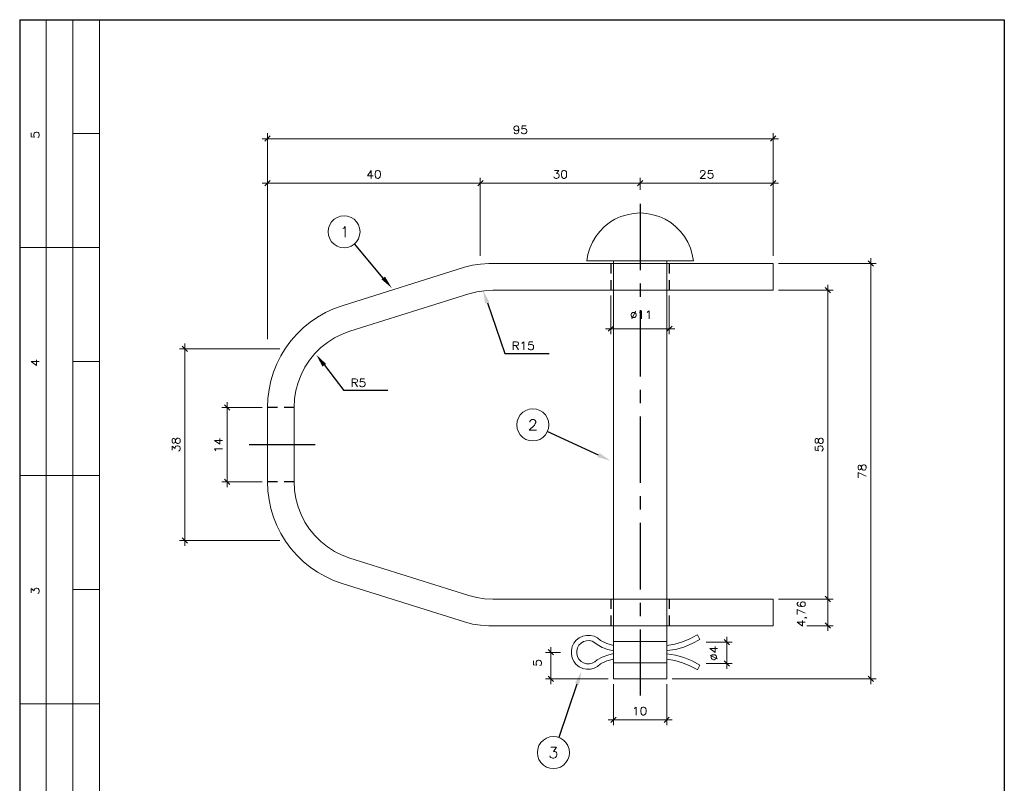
# Model space of a CAD drawing. Header units: millimetres. Extents: x 8 to 202, y 3 to 294.
# Tile 7 of 7: x 8 to 202, y 143 to 294. Entities that reach past the tile are written whole.
import ezdxf

# ---------------------------------------------------------------- set-up
doc = ezdxf.new("R2010")
doc.units = ezdxf.units.MM
doc.layers.add('DGE_CONTORNOS', color=7, linetype='Continuous', lineweight=0)
doc.layers.add('DGE_RELLENO', color=7, linetype='Continuous', lineweight=0)

msp = doc.modelspace()

# ---------------------------------------------------------------- hatches: boundary and pattern name
at = {"layer": 'DGE_RELLENO', "true_color": 0x000000}
for points in [[(79.883, 243.2757), (79.2057, 242.7254), (81.2377, 240.9897)], [(99.6527, 237.9417), (100.457, 238.238), (99.187, 240.5663)], [(67.564, 225.538), (68.2837, 226.046), (66.3363, 227.8663)], [(122.174, 208.4777), (121.8353, 207.6733), (124.3753, 206.9537)], [(117.348, 163.0964), (118.1523, 162.8), (118.618, 165.4247)]]:
    msp.add_hatch(color=7, dxfattribs=at).paths.add_polyline_path(points, flags=0)

# ---------------------------------------------------------------- linework, layer by layer
at = {"layer": 'DGE_CONTORNOS', "lineweight": 25}
for points in [[(7.874, 293.9063), (7.874, 3.2456)], [(7.874, 293.9063), (201.9723, 293.9063)], [(201.9723, 293.9063), (201.9723, 3.2456)]]:
    msp.add_lwpolyline(points, dxfattribs=at)
at = {"layer": 'DGE_CONTORNOS', "lineweight": 5}
for points in [[(13.081, 293.9063), (13.081, 24.2006)], [(18.3303, 293.9063), (18.3303, 22.6343)], [(23.5797, 293.9063), (23.5797, 22.6343)], [(106.2567, 272.4434), (106.2143, 272.2317), (106.045, 272.0624), (105.8333, 272.02), (105.7487, 272.02), (105.537, 272.0624), (105.3677, 272.2317), (105.283, 272.4434), (105.283, 272.528), (105.3677, 272.7397), (105.537, 272.909), (105.7487, 272.9937), (105.8333, 272.9937), (106.045, 272.909), (106.2143, 272.7397), (106.2567, 272.4434), (106.2567, 272.0624), (106.2143, 271.7237), (106.045, 271.4697), (105.8333, 271.385), (105.664, 271.385), (105.4523, 271.4697), (105.3677, 271.639)], [(107.696, 272.9937), (106.934, 272.9937), (106.8493, 272.3163), (106.934, 272.401), (107.188, 272.4434), (107.3997, 272.4434), (107.6113, 272.401), (107.7807, 272.2317), (107.823, 272.02), (107.823, 271.8507), (107.7807, 271.639), (107.6113, 271.4697), (107.3997, 271.385), (107.188, 271.385), (106.934, 271.4697), (106.8493, 271.5544), (106.807, 271.7237)], [(23.5797, 271.4697), (18.3303, 271.4697)], [(55.6683, 270.4537), (157.48, 270.4537)], [(57.2347, 271.004), (56.2187, 269.9457)], [(56.7267, 262.7067), (56.7267, 271.512)], [(155.8713, 269.9457), (156.9297, 271.004)], [(156.4217, 262.7067), (156.4217, 271.512)], [(77.1737, 264.1884), (76.454, 263.13), (77.5547, 263.13)], [(77.1737, 264.1884), (77.1737, 262.622)], [(78.4013, 264.1884), (78.1473, 264.1037), (78.0203, 263.892), (77.9357, 263.511), (77.9357, 263.2993), (78.0203, 262.9184), (78.1473, 262.7067), (78.4013, 262.622), (78.5283, 262.622), (78.74, 262.7067), (78.9093, 262.9184), (78.994, 263.2993), (78.994, 263.511), (78.9093, 263.892), (78.74, 264.1037), (78.5283, 264.1884), (78.4013, 264.1884)], [(113.3263, 264.1884), (114.1307, 264.1884), (113.7073, 263.5957), (113.919, 263.5957), (114.046, 263.511), (114.1307, 263.4264), (114.2153, 263.2147), (114.2153, 263.0877), (114.1307, 262.8337), (114.0037, 262.7067), (113.7497, 262.622), (113.538, 262.622), (113.3263, 262.7067), (113.2417, 262.7913), (113.157, 262.9184)], [(115.1043, 264.1884), (114.8927, 264.1037), (114.7233, 263.892), (114.681, 263.511), (114.681, 263.2993), (114.7233, 262.9184), (114.8927, 262.7067), (115.1043, 262.622), (115.2737, 262.622), (115.4853, 262.7067), (115.6547, 262.9184), (115.697, 263.2993), (115.697, 263.511), (115.6547, 263.892), (115.4853, 264.1037), (115.2737, 264.1884), (115.1043, 264.1884)], [(142.113, 263.8073), (142.113, 263.892), (142.1553, 264.0614), (142.24, 264.1037), (142.4093, 264.1884), (142.7057, 264.1884), (142.8327, 264.1037), (142.9173, 264.0614), (143.002, 263.892), (143.002, 263.765), (142.9173, 263.5957), (142.7903, 263.384), (142.0283, 262.622), (143.0867, 262.622)], [(144.4413, 264.1884), (143.6793, 264.1884), (143.5947, 263.511), (143.6793, 263.5957), (143.891, 263.6804), (144.1027, 263.6804), (144.3567, 263.5957), (144.4837, 263.4264), (144.5683, 263.2147), (144.5683, 263.0877), (144.4837, 262.8337), (144.3567, 262.7067), (144.1027, 262.622), (143.891, 262.622), (143.6793, 262.7067), (143.5947, 262.7913), (143.51, 262.9184)], [(57.2347, 262.1987), (56.2187, 261.1403)], [(56.7267, 230.9567), (56.7267, 262.7067)], [(99.2293, 262.1987), (98.171, 261.1403)], [(98.171, 261.1403), (99.2293, 262.1987)], [(98.679, 247.382), (98.679, 262.7067)], [(98.679, 247.382), (98.679, 262.7067)], [(129.667, 261.1403), (130.7253, 262.1987)], [(130.7253, 262.1987), (129.667, 261.1403)], [(130.175, 260.336), (130.175, 262.7067)], [(130.175, 260.336), (130.175, 262.7067)], [(155.8713, 261.1403), (156.9297, 262.1987)], [(156.4217, 247.382), (156.4217, 262.7067)], [(99.7373, 261.6907), (55.6683, 261.6907)], [(97.663, 261.6907), (131.2333, 261.6907)], [(129.1167, 261.6907), (157.48, 261.6907)], [(74.9723, 252.081), (74.8877, 252.8007), (74.676, 253.478), (74.295, 254.0707), (73.787, 254.5787), (73.1943, 254.9174), (72.517, 255.1714), (71.8397, 255.256), (71.12, 255.1714), (70.4427, 254.9174), (69.85, 254.5787), (69.342, 254.0707), (69.0033, 253.478), (68.7493, 252.8007), (68.6647, 252.081), (68.7493, 251.4037), (69.0033, 250.7264), (69.342, 250.1337), (69.85, 249.6257), (70.4427, 249.2447), (71.12, 249.033), (71.8397, 248.9483), (72.517, 249.033), (73.1943, 249.2447), (73.787, 249.6257), (74.295, 250.1337), (74.676, 250.7264), (74.8877, 251.4037), (74.9723, 252.081)], [(7.874, 248.9907), (23.5797, 248.9907)], [(175.641, 246.874), (175.641, 162.927)], [(157.48, 245.8157), (176.6993, 245.8157)], [(176.1913, 245.3077), (175.133, 246.366)], [(167.7247, 240.0583), (166.6663, 241.1167)], [(167.1743, 241.6247), (167.1743, 178.675)], [(124.4177, 239.508), (124.4177, 231.9304)], [(135.9323, 239.508), (135.9323, 231.9304)], [(157.48, 240.5663), (168.2327, 240.5663)], [(128.778, 236.206), (128.651, 236.1637), (128.4817, 235.9944), (128.4393, 235.7827), (128.4393, 235.6134), (128.4817, 235.4017), (128.651, 235.2323), (128.778, 235.19), (129.032, 235.19), (129.159, 235.2323), (129.3283, 235.4017), (129.413, 235.6134), (129.413, 235.7827), (129.3283, 235.9944), (129.159, 236.1637), (129.032, 236.206), (128.778, 236.206)], [(129.2437, 236.46), (128.5663, 234.936)], [(130.048, 236.206), (130.2173, 236.2907), (130.429, 236.5024), (130.429, 234.936)], [(131.572, 236.206), (131.699, 236.2907), (131.953, 236.5024), (131.953, 234.936)], [(123.3593, 232.9887), (136.9907, 232.9887)], [(124.9257, 233.4967), (123.8673, 232.4807)], [(135.4243, 232.4807), (136.4827, 233.4967)], [(59.1397, 229.0517), (39.37, 229.0517)], [(40.9363, 228.5014), (39.9203, 229.5597)], [(40.4283, 190.1897), (40.4283, 230.0677)], [(23.5797, 226.5117), (18.3303, 226.5117)], [(55.6683, 217.4947), (47.7097, 217.4947)], [(49.3183, 216.9444), (48.26, 218.0027)], [(48.768, 201.7467), (48.768, 218.5107)], [(112.1833, 214.0233), (112.0987, 214.743), (111.8447, 215.4204), (111.506, 216.013), (110.998, 216.521), (110.4053, 216.8597), (109.728, 217.1137), (109.0083, 217.1983), (108.331, 217.1137), (107.6537, 216.8597), (107.061, 216.521), (106.553, 216.013), (106.172, 215.4204), (105.9603, 214.743), (105.8757, 214.0233), (105.9603, 213.346), (106.172, 212.6687), (106.553, 212.076), (107.061, 211.568), (107.6537, 211.187), (108.331, 210.9754), (109.0083, 210.8907), (109.728, 210.9754), (110.4053, 211.187), (110.998, 211.568), (111.506, 212.076), (111.8447, 212.6687), (112.0987, 213.346), (112.1833, 214.0233)], [(37.9307, 210.7214), (37.973, 210.5097), (38.1423, 210.425), (38.2693, 210.425), (38.4387, 210.5097), (38.5233, 210.679), (38.5657, 210.9754), (38.6503, 211.187), (38.8197, 211.3563), (38.9467, 211.3987), (39.2007, 211.3987), (39.3277, 211.3563), (39.4123, 211.2717), (39.497, 211.06), (39.497, 210.7214), (39.4123, 210.5097), (39.3277, 210.425), (39.2007, 210.3827), (38.9467, 210.3827), (38.8197, 210.425), (38.6503, 210.5944), (38.5657, 210.806), (38.5233, 211.1024), (38.4387, 211.2717), (38.2693, 211.3563), (38.1423, 211.3563), (37.973, 211.2717), (37.9307, 211.06), (37.9307, 210.7214)], [(37.9307, 209.028), (37.9307, 209.8323), (38.5233, 209.409), (38.5233, 209.6207), (38.5657, 209.7477), (38.6503, 209.8323), (38.9043, 209.917), (39.0313, 209.917), (39.243, 209.8323), (39.4123, 209.7054), (39.497, 209.4514), (39.497, 209.2397), (39.4123, 209.028), (39.3277, 208.9434), (39.2007, 208.8587)], [(46.2703, 210.9754), (47.3287, 210.2134), (47.3287, 211.3563)], [(46.2703, 210.9754), (47.8367, 210.9754)], [(164.6767, 210.7214), (164.7613, 210.5097), (164.8883, 210.425), (165.0577, 210.425), (165.1847, 210.5097), (165.2693, 210.679), (165.354, 210.9754), (165.4387, 211.187), (165.5657, 211.3563), (165.735, 211.3987), (165.9467, 211.3987), (166.116, 211.3563), (166.1583, 211.2717), (166.243, 211.06), (166.243, 210.7214), (166.1583, 210.5097), (166.116, 210.425), (165.9467, 210.3827), (165.735, 210.3827), (165.5657, 210.425), (165.4387, 210.5944), (165.354, 210.806), (165.2693, 211.1024), (165.1847, 211.2717), (165.0577, 211.3563), (164.8883, 211.3563), (164.7613, 211.2717), (164.6767, 211.06), (164.6767, 210.7214)], [(164.6767, 209.7477), (164.6767, 209.028), (165.354, 208.9434), (165.2693, 209.028), (165.1847, 209.2397), (165.1847, 209.4514), (165.2693, 209.7054), (165.4387, 209.8323), (165.6503, 209.917), (165.8197, 209.917), (166.0313, 209.8323), (166.1583, 209.7054), (166.243, 209.4514), (166.243, 209.2397), (166.1583, 209.028), (166.116, 208.9434), (165.9467, 208.8587)], [(46.5667, 208.9434), (46.482, 209.0704), (46.2703, 209.3243), (47.8367, 209.3243)], [(173.1433, 205.5144), (173.228, 205.2604), (173.355, 205.1757), (173.5243, 205.1757), (173.6513, 205.2604), (173.736, 205.4297), (173.8207, 205.726), (173.9053, 205.9377), (174.0323, 206.107), (174.2017, 206.1493), (174.4133, 206.1493), (174.5827, 206.107), (174.625, 206.0224), (174.7097, 205.8107), (174.7097, 205.5144), (174.625, 205.2604), (174.5827, 205.1757), (174.4133, 205.1334), (174.2017, 205.1334), (174.0323, 205.1757), (173.9053, 205.345), (173.8207, 205.5567), (173.736, 205.853), (173.6513, 206.0224), (173.5243, 206.107), (173.355, 206.107), (173.228, 206.0224), (173.1433, 205.8107), (173.1433, 205.5144)], [(7.874, 204.0327), (23.5797, 204.0327)], [(174.7097, 203.9057), (173.1433, 204.6677), (173.1433, 203.6094)], [(55.6683, 202.805), (47.7097, 202.805)], [(48.26, 203.313), (49.3183, 202.2547)], [(59.1397, 191.248), (39.37, 191.248)], [(39.9203, 191.756), (40.9363, 190.74)], [(23.5797, 181.5537), (18.3303, 181.5537)], [(167.1743, 180.7493), (167.1743, 173.4257)], [(157.48, 179.691), (168.2327, 179.691)], [(161.417, 179.0984), (161.2477, 179.0137), (161.163, 178.802), (161.163, 178.6327), (161.2477, 178.421), (161.4593, 178.294), (161.8403, 178.2094), (162.2213, 178.2094), (162.5177, 178.294), (162.687, 178.421), (162.7293, 178.6327), (162.7293, 178.7174), (162.687, 178.9714), (162.5177, 179.0984), (162.306, 179.183), (162.2213, 179.183), (162.0097, 179.0984), (161.8403, 178.9714), (161.7557, 178.7174), (161.7557, 178.6327), (161.8403, 178.421), (162.0097, 178.294), (162.2213, 178.2094)], [(163.068, 179.691), (168.2327, 179.691)], [(166.6663, 180.2414), (167.7247, 179.183)], [(167.7247, 179.183), (166.6663, 180.2414)], [(162.7293, 176.9394), (161.163, 177.659), (161.163, 176.643)], [(161.163, 175.119), (162.2213, 174.357), (162.2213, 175.5)], [(161.163, 175.119), (162.7293, 175.119)], [(162.687, 176.0927), (162.6023, 176.008), (162.687, 175.9657), (162.7293, 176.008), (162.687, 176.0927), (162.814, 176.0927), (162.9833, 176.008), (163.068, 175.9657)], [(166.6663, 174.992), (167.7247, 173.9337)], [(163.068, 174.4417), (168.2327, 174.4417)], [(143.1713, 171.2244), (148.336, 171.2244)], [(147.828, 170.674), (146.7697, 171.7324)], [(147.2777, 172.2404), (147.2777, 165.975)], [(114.4693, 169.1924), (111.506, 169.1924)], [(113.0723, 168.6844), (112.0563, 169.7427)], [(112.5643, 162.927), (112.5643, 170.2507)], [(143.891, 169.9544), (144.9493, 169.1924), (144.9493, 170.3354)], [(143.891, 169.9544), (145.4573, 169.9544)], [(109.1353, 167.499), (109.1353, 166.737), (109.8127, 166.6947), (109.7703, 166.737), (109.6857, 166.991), (109.6857, 167.2027), (109.7703, 167.4144), (109.8973, 167.5837), (110.109, 167.6684), (110.2783, 167.6684), (110.49, 167.5837), (110.6593, 167.4144), (110.744, 167.2027), (110.744, 166.991), (110.6593, 166.737), (110.5747, 166.6947), (110.4053, 166.61)], [(143.1713, 166.991), (148.336, 166.991)], [(143.9757, 168.5997), (145.4573, 167.9224)], [(144.1873, 168.134), (144.272, 168.007), (144.399, 167.8377), (144.653, 167.753), (144.78, 167.753), (144.9917, 167.8377), (145.161, 168.007), (145.2457, 168.134), (145.2457, 168.3457), (145.161, 168.515), (144.9917, 168.6844), (144.78, 168.7267), (144.653, 168.7267), (144.399, 168.6844), (144.272, 168.515), (144.1873, 168.3457), (144.1873, 168.134)], [(146.7697, 167.5414), (147.828, 166.483)], [(123.8673, 163.9854), (111.506, 163.9854)], [(112.0563, 164.4934), (113.0723, 163.435)], [(136.4827, 163.9854), (176.6993, 163.9854)], [(175.133, 164.4934), (176.1913, 163.435)], [(124.9257, 162.927), (124.9257, 154.8414)], [(135.4243, 162.927), (135.4243, 154.8414)], [(7.874, 159.0747), (23.5797, 159.0747)], [(129.032, 158.101), (129.159, 158.1857), (129.413, 158.3974), (129.413, 156.831)], [(130.7253, 158.3974), (130.5137, 158.355), (130.3867, 158.101), (130.302, 157.72), (130.302, 157.5084), (130.3867, 157.1274), (130.5137, 156.9157), (130.7253, 156.831), (130.8947, 156.831), (131.1063, 156.9157), (131.2757, 157.1274), (131.3603, 157.5084), (131.3603, 157.72), (131.2757, 158.101), (131.1063, 158.355), (130.8947, 158.3974), (130.7253, 158.3974)], [(123.8673, 155.8997), (136.4827, 155.8997)], [(125.476, 156.4077), (124.4177, 155.3494)], [(134.9163, 155.3494), (135.9323, 156.4077)], [(116.2473, 149.4227), (116.1627, 150.1424), (115.9087, 150.8197), (115.5277, 151.4124), (115.062, 151.878), (114.4693, 152.259), (113.792, 152.513), (113.0723, 152.5977), (112.395, 152.513), (111.7177, 152.259), (111.125, 151.878), (110.617, 151.4124), (110.236, 150.8197), (110.0243, 150.1424), (109.9397, 149.4227), (110.0243, 148.7454), (110.236, 148.068), (110.617, 147.4754), (111.125, 146.9674), (111.7177, 146.5864), (112.395, 146.3747), (113.0723, 146.29), (113.792, 146.3747), (114.4693, 146.5864), (115.062, 146.9674), (115.5277, 147.4754), (115.9087, 148.068), (116.1627, 148.7454), (116.2473, 149.4227)]]:
    msp.add_lwpolyline(points, dxfattribs=at)
at = {"layer": 'DGE_CONTORNOS', "lineweight": 13}
for points in [[(10.16, 271.5967), (10.16, 270.8347), (10.8373, 270.75), (10.7527, 270.8347), (10.668, 271.0887), (10.668, 271.3003), (10.7527, 271.512), (10.8797, 271.6813), (11.1337, 271.766), (11.2607, 271.766), (11.5147, 271.6813), (11.6417, 271.512), (11.7263, 271.3003), (11.7263, 271.0887), (11.6417, 270.8347), (11.557, 270.75), (11.43, 270.7077)], [(119.6763, 246.366), (140.6737, 246.366), (140.462, 247.636), (140.081, 248.8637), (139.573, 250.049), (138.938, 251.1497), (138.1337, 252.1657), (137.2447, 253.097), (136.2287, 253.9014), (135.128, 254.5787), (133.9427, 255.0867), (132.715, 255.4677), (131.4873, 255.7217), (130.175, 255.8063), (128.905, 255.7217), (127.635, 255.4677), (126.4073, 255.0867), (125.222, 254.5787), (124.1213, 253.9014), (123.1053, 253.097), (122.2163, 252.1657), (121.4543, 251.1497), (120.777, 250.049), (120.269, 248.8637), (119.888, 247.636), (119.6763, 246.366)], [(71.5857, 252.7583), (71.755, 252.843), (72.0513, 253.1394), (72.0513, 251.065)], [(95.5887, 245.096), (71.4163, 237.5184)], [(100.33, 245.8157), (98.7213, 245.731), (97.155, 245.5194), (95.5887, 245.096)], [(100.33, 245.8157), (156.4217, 245.8157)], [(124.9257, 246.366), (124.9257, 163.9854)], [(135.4243, 246.366), (135.4243, 163.9854)], [(156.4217, 245.8157), (156.4217, 240.5663)], [(96.393, 239.8467), (72.9827, 232.4807)], [(101.1343, 240.5663), (99.5257, 240.4817), (97.9593, 240.27), (96.393, 239.8467)], [(156.4217, 240.5663), (101.1343, 240.5663)], [(71.4163, 237.5184), (69.7653, 236.8833), (68.1567, 236.1637), (66.5903, 235.2747), (65.151, 234.301), (63.754, 233.158), (62.484, 231.9304), (61.341, 230.618), (60.2827, 229.1787), (59.3513, 227.6547), (58.547, 226.0884), (57.912, 224.4374), (57.404, 222.744), (57.023, 221.0083), (56.8113, 219.2304), (56.7267, 217.4947)], [(72.9827, 232.4807), (71.4163, 231.9304), (69.9347, 231.1684), (68.5377, 230.2794), (67.2677, 229.2634), (66.0823, 228.078), (65.024, 226.808), (64.0927, 225.411), (63.3307, 223.9294), (62.738, 222.363), (62.3147, 220.7967), (62.0607, 219.1457), (61.976, 217.4947)], [(105.156, 228.84), (105.156, 230.4063), (105.8333, 230.4063), (106.045, 230.364), (106.1297, 230.2794), (106.172, 230.11), (106.172, 229.983), (106.1297, 229.8137), (106.045, 229.729), (105.8333, 229.6867), (105.156, 229.6867)], [(105.664, 229.6867), (106.172, 228.84)], [(106.8493, 230.11), (107.0187, 230.1947), (107.2303, 230.4063), (107.2303, 228.84)], [(109.0507, 230.4063), (108.2887, 230.4063), (108.204, 229.729), (108.2887, 229.8137), (108.5003, 229.8983), (108.7543, 229.8983), (108.966, 229.8137), (109.1353, 229.6867), (109.1777, 229.4327), (109.1777, 229.3057), (109.1353, 229.094), (108.966, 228.9247), (108.7543, 228.84), (108.5003, 228.84), (108.2887, 228.9247), (108.204, 229.0094), (108.1193, 229.1364)], [(10.16, 226.5117), (11.2183, 225.7497), (11.2183, 226.8504)], [(10.16, 226.5117), (11.7263, 226.5117)], [(73.406, 221.5587), (73.406, 223.125), (74.0833, 223.125), (74.295, 223.0403), (74.3797, 222.9557), (74.4643, 222.8287), (74.4643, 222.6594), (74.3797, 222.5323), (74.295, 222.4477), (74.0833, 222.363), (73.406, 222.363)], [(73.9563, 222.363), (74.4643, 221.5587)], [(75.819, 223.125), (75.057, 223.125), (74.9723, 222.4477), (75.057, 222.5323), (75.2687, 222.5747), (75.5227, 222.5747), (75.7343, 222.5323), (75.9037, 222.363), (75.946, 222.1514), (75.946, 221.982), (75.9037, 221.7704), (75.7343, 221.601), (75.5227, 221.5587), (75.2687, 221.5587), (75.057, 221.601), (74.9723, 221.6857), (74.93, 221.855)], [(56.7267, 217.4947), (56.7267, 202.805)], [(61.976, 217.4947), (61.976, 202.805)], [(108.4157, 214.5737), (108.4157, 214.7007), (108.5427, 214.87), (108.6273, 214.997), (108.839, 215.0817), (109.22, 215.0817), (109.4317, 214.997), (109.5163, 214.87), (109.6433, 214.7007), (109.6433, 214.489), (109.5163, 214.2774), (109.347, 213.981), (108.331, 213.0073), (109.728, 213.0073)], [(56.7267, 202.805), (56.8113, 201.027), (57.023, 199.2913), (57.404, 197.5557), (57.912, 195.8624), (58.547, 194.2114), (59.3513, 192.6027), (60.2827, 191.121), (61.341, 189.6817), (62.484, 188.3694), (63.754, 187.0993), (65.151, 185.9987), (66.5903, 184.9827), (68.1567, 184.136), (69.7653, 183.374), (71.4163, 182.7813)], [(61.976, 202.805), (62.0607, 201.154), (62.3147, 199.503), (62.738, 197.8944), (63.3307, 196.3704), (64.0927, 194.8887), (65.024, 193.4917), (66.0823, 192.2217), (67.2677, 191.0364), (68.5377, 190.0204), (69.9347, 189.089), (71.4163, 188.3694), (72.9827, 187.7767)], [(72.9827, 187.7767), (96.393, 180.4107)], [(71.4163, 182.7813), (95.5887, 175.2037)], [(10.16, 180.961), (10.16, 181.7653), (10.7527, 181.2997), (10.7527, 181.5537), (10.8373, 181.6807), (10.8797, 181.7653), (11.1337, 181.85), (11.2607, 181.85), (11.5147, 181.7653), (11.6417, 181.596), (11.7263, 181.3844), (11.7263, 181.1727), (11.6417, 180.961), (11.557, 180.8764), (11.43, 180.7917)], [(96.393, 180.4107), (97.9593, 180.0297), (99.5257, 179.7757), (101.1343, 179.691)], [(101.1343, 179.691), (156.4217, 179.691)], [(156.4217, 179.691), (156.4217, 174.4417)], [(95.5887, 175.2037), (97.155, 174.7804), (98.7213, 174.5264), (100.33, 174.4417)], [(156.4217, 174.4417), (100.33, 174.4417)], [(122.3857, 171.5207), (121.793, 172.0287), (121.1157, 172.3674), (120.396, 172.5367), (119.634, 172.5367), (118.872, 172.4097), (118.1947, 172.071), (117.602, 171.6054), (117.1363, 171.0127), (116.7977, 170.3354), (116.6283, 169.5734), (116.6283, 168.8537), (116.7977, 168.0917), (117.1363, 167.4144), (117.602, 166.8217), (118.1947, 166.356), (118.872, 166.0174), (119.634, 165.8904), (120.396, 165.8904), (121.1157, 166.0597), (121.793, 166.3984), (122.3857, 166.9064)], [(121.7083, 170.7164), (121.285, 171.0974), (120.7347, 171.3937), (120.1843, 171.5207), (119.5917, 171.4784), (118.999, 171.309), (118.5333, 171.0127), (118.11, 170.5894), (117.8137, 170.0814), (117.6867, 169.4887), (117.6867, 168.9384), (117.8137, 168.3457), (118.11, 167.8377), (118.5333, 167.4144), (118.999, 167.118), (119.5917, 166.9487), (120.1843, 166.9064), (120.7347, 167.0334), (121.285, 167.3297), (121.7083, 167.7107)], [(122.3857, 171.5207), (123.6133, 170.928), (124.9257, 170.547)], [(135.4243, 171.309), (124.9257, 171.309)], [(135.4243, 170.547), (136.9907, 170.8434), (138.5147, 171.2667), (139.9963, 171.8594), (141.3933, 172.6214)], [(135.4243, 169.531), (137.16, 169.785), (138.811, 170.2507), (140.4197, 170.928), (141.9437, 171.7324)], [(141.9437, 171.7324), (141.478, 172.6637)], [(121.7083, 170.7164), (122.7243, 170.166), (123.825, 169.7427), (124.9257, 169.4887)], [(124.9257, 168.9384), (123.825, 168.642), (122.7243, 168.261), (121.7083, 167.7107)], [(141.9437, 166.6947), (140.4197, 167.499), (138.811, 168.1764), (137.16, 168.642), (135.4243, 168.896)], [(124.9257, 167.8377), (123.6133, 167.499), (122.3857, 166.9064)], [(135.4243, 167.118), (124.9257, 167.118)], [(141.3933, 165.8057), (139.9963, 166.5677), (138.5147, 167.1604), (136.9907, 167.5837), (135.4243, 167.8377)], [(141.9437, 166.6947), (141.478, 165.7634)], [(135.4243, 163.9854), (124.9257, 163.9854)], [(112.6067, 150.481), (113.665, 150.481), (113.0723, 149.6767), (113.3687, 149.6767), (113.5803, 149.592), (113.665, 149.465), (113.792, 149.1687), (113.792, 148.9994), (113.665, 148.703), (113.4957, 148.4914), (113.1993, 148.3644), (112.903, 148.3644), (112.6067, 148.4914), (112.4797, 148.576), (112.395, 148.7877)]]:
    msp.add_lwpolyline(points, dxfattribs=at)
at = {"layer": 'DGE_CONTORNOS', "lineweight": 30}
for points in [[(130.175, 257.5844), (130.175, 244.5457)], [(79.5443, 242.9794), (73.8717, 249.7104)], [(124.4177, 245.8157), (124.4177, 243.8684)], [(135.9323, 245.8157), (135.9323, 243.8684)], [(124.4177, 242.556), (124.4177, 240.5663)], [(130.175, 241.921), (130.175, 239.2964)], [(135.9323, 242.556), (135.9323, 240.5663)], [(100.076, 238.111), (103.505, 228.1204), (104.6903, 228.1204)], [(130.175, 236.6717), (130.175, 223.5907)], [(104.6903, 228.1204), (112.2257, 228.1204)], [(67.945, 225.792), (71.755, 220.7967)], [(80.4757, 220.7967), (71.755, 220.7967)], [(130.175, 220.966), (130.175, 218.3413)], [(58.674, 217.4947), (56.7267, 217.4947)], [(61.976, 217.4947), (59.9863, 217.4947)], [(130.175, 215.7167), (130.175, 202.5934)], [(122.0047, 208.0967), (111.887, 212.711)], [(66.1247, 210.1287), (53.086, 210.1287)], [(58.674, 202.805), (56.7267, 202.805)], [(61.976, 202.805), (59.9863, 202.805)], [(130.175, 199.9687), (130.175, 197.344)], [(130.175, 194.7194), (130.175, 181.596)], [(124.4177, 179.691), (124.4177, 177.7437)], [(130.175, 178.9714), (130.175, 176.3467)], [(135.9323, 179.691), (135.9323, 177.7437)], [(124.4177, 176.4314), (124.4177, 174.4417)], [(135.9323, 176.4314), (135.9323, 174.4417)], [(130.175, 173.722), (130.175, 160.6834)], [(117.729, 162.927), (114.1307, 152.4284)]]:
    msp.add_lwpolyline(points, dxfattribs=at)

doc.saveas('drawing.dxf')
